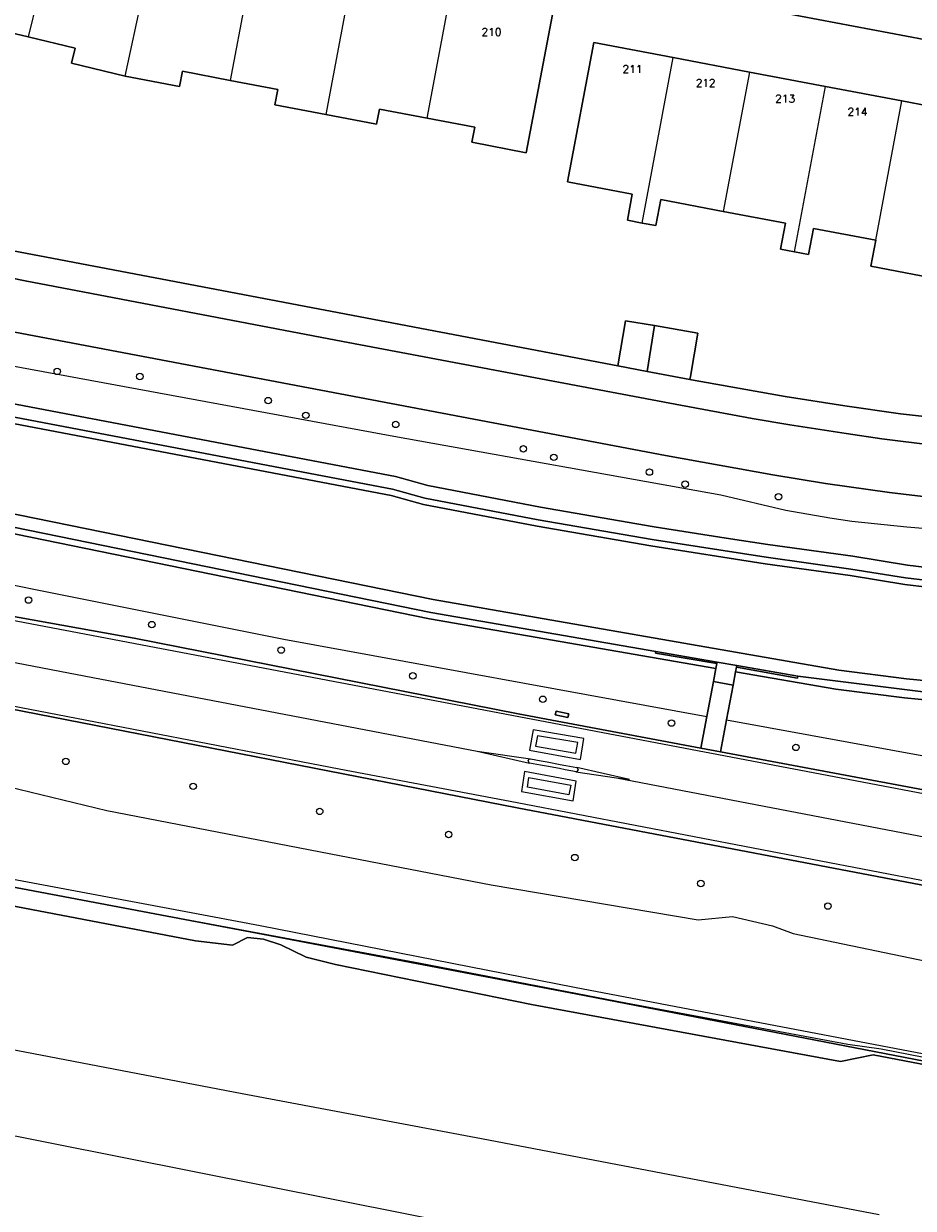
# Model space of a CAD drawing. Header units: metres. Extents: x 108000 to 109000, y 423600 to 424200.
# Tile 30 of 106: x 108233 to 108302, y 423992 to 424083. Entities that reach past the tile are written whole.
import ezdxf

# ---------------------------------------------------------------- set-up
doc = ezdxf.new("R2010")
doc.units = ezdxf.units.M
doc.header["$MEASUREMENT"] = 0
for name, color, linetype in [('Erf', 10, 'Continuous'), ('Fietspad', 10, 'Continuous'), ('gesloten verharding', 10, 'Continuous'), ('grasland overig', 10, 'Continuous'), ('groenvoorziening', 10, 'Continuous'), ('Hek', 10, 'Continuous'), ('Huisnummers', 10, 'Continuous'), ('Kademuur', 10, 'Continuous'), ('oever_ slootkant', 10, 'Continuous'), ('open verharding', 10, 'Continuous'), ('Overkapping', 10, 'Continuous'), ('pand', 10, 'Continuous'), ('rietland', 10, 'Continuous'), ('rijbaan lokale weg', 10, 'Continuous'), ('spoorbaan', 10, 'Continuous'), ('vegetatieobject', 10, 'Continuous'), ('Voetpad', 10, 'Continuous'), ('waterloop_ sloot', 10, 'Continuous'), ('Wegmarkering', 10, 'Continuous'), ('Woonerf', 10, 'Continuous')]:
    doc.layers.add(name, color=color, linetype=linetype)
doc.styles.get("Standard").update_dxf_attribs({"font": 'txt.shx'})

# ---------------------------------------------------------------- blocks, each defined once
blk = doc.blocks.new('138_ACAD_1_FMEBLOCK54')
at = {"layer": 'Erf', "color": 52, "true_color": 0xd2d200}
for points in [[(-7.5785, -58.9525), (41.8835, -68.3575), (42.4735, -64.8895), (44.7095, -65.2465), (48.0755, -65.8315), (47.4925, -69.1845), (47.4525, -69.4165), (47.5915, -69.4425), (54.8115, -70.7325), (59.4315, -71.4425), (63.7315, -72.0625), (65.6015, -72.2875)], [(94.2515, -48.5425), (39.6315, -38.2025)]]:
    blk.add_lwpolyline(points, dxfattribs=at)
blk = doc.blocks.new('138_ACAD_1_FMEBLOCK84')
at = {"layer": 'grasland overig', "color": 3, "true_color": 0x00f000}
for points in [[(-167.531, 31.169), (-144.923, 26.777), (-120.122, 22.178), (-118.764, 22.792), (-117.604, 22.601), (-115.872, 22.139), (-115.012, 21.203), (-98.799, 17.887), (-68.836, 12.149), (-65.978, 11.831), (-64.824, 12.413), (-63.565, 12.293), (-62.248, 11.855), (-60.29, 10.893), (-58.004, 10.317), (-42.858, 7.244), (-18.962, 2.816), (-16.448, 3.349), (-3.137, 0.778), (-1.584, 0.037), (1.088, -0.735), (21.54, -4.793), (49.518, -10.005)], [(314.89, -59.398), (295.831, -55.687), (291.926, -52.454), (285.612, -51.239), (280.645, -52.884), (219.883, -41.33), (57.622, -10.446), (11.975, -1.734), (-10.919, 2.538), (-39.438, 8.051), (-64.058, 12.757), (-92.04, 18.042), (-110.15, 21.407), (-138.518, 26.79), (-138.551, 26.796), (-139.222, 26.952), (-150.074, 29.017)]]:
    blk.add_lwpolyline(points, dxfattribs=at)

msp = doc.modelspace()

# ---------------------------------------------------------------- linework, layer by layer
at = {"layer": 'Erf', "color": 52, "true_color": 0xd2d200}
for points in [[(108273.66, 424084.06), (108271.61, 424073.38), (108267.422, 424074.18), (108267.64, 424075.34), (108263.96, 424076.045), (108260.28, 424076.75), (108260.062, 424075.582), (108256.131, 424076.331), (108252.2, 424077.08), (108252.42, 424078.26), (108248.735, 424078.965), (108245.05, 424079.67), (108244.83, 424078.49), (108240.63, 424079.29), (108236.482, 424080.289), (108236.76, 424081.45), (108233.12, 424082.325), (108229.48, 424083.2)], [(108304.16, 424063.48), (108298.266, 424064.605), (108298.643, 424066.609), (108293.83, 424067.52), (108293.45, 424065.51), (108292.37, 424065.71), (108291.28, 424065.92), (108291.66, 424067.93), (108286.856, 424068.838), (108282.03, 424069.75), (108281.65, 424067.74), (108280.58, 424067.94), (108279.44, 424068.16), (108279.82, 424070.17), (108274.82, 424071.12), (108276.84, 424081.89), (108282.98, 424080.73), (108288.88, 424079.61), (108294.77, 424078.49), (108300.67, 424077.38), (108306.56, 424076.26)], [(108273.528, 423989.087), (108229.364, 423997.873)]]:
    msp.add_lwpolyline(points, dxfattribs=at)
at = {"layer": 'Fietspad', "color": 255}
for points in [[(108303.063, 424050.771), (108299.109, 424051.258), (108296.362, 424051.653), (108291.989, 424052.343), (108289.079, 424052.835), (108283.147, 424053.92), (108257.459, 424058.781), (108232.894, 424063.464), (108224.043, 424065.285)], [(108232.103, 424059.499), (108282.402, 424049.958), (108290.674, 424048.455), (108294.765, 424047.808), (108299.696, 424047.111), (108303.385, 424046.655)]]:
    msp.add_lwpolyline(points, dxfattribs=at)
at = {"layer": 'gesloten verharding', "color": 255}
for points in [[(108287.808, 424033.235), (108287.873, 424033.581), (108287.899, 424033.723), (108286.372, 424033.989), (108286.349, 424033.866), (108286.281, 424033.5), (108286.092, 424032.49), (108287.615, 424032.205), (108287.808, 424033.235)], [(108273.86, 424029.913), (108274.84, 424029.692), (108274.91, 424029.98), (108273.938, 424030.197), (108273.86, 424029.913)]]:
    msp.add_lwpolyline(points, dxfattribs=at)
at = {"layer": 'groenvoorziening', "color": 3}
for points in [[(108084.808, 424118.827), (108093.528, 424113.81), (108095.094, 424113.047), (108097.037, 424111.942), (108098.897, 424110.701), (108100.662, 424109.33), (108102.325, 424107.837), (108103.877, 424106.228), (108115.716, 424097.486), (108123.532, 424091.714), (108152.349, 424072.643), (108156.274, 424070.005), (108160.285, 424067.501), (108164.379, 424065.134), (108168.551, 424062.907), (108186.337, 424053.653), (108194.884, 424048.705), (108201.062, 424046.854), (108207.284, 424045.158), (108213.207, 424043.696), (108252.887, 424035.751), (108285.587, 424029.791)], [(108285.587, 424029.791), (108286.092, 424032.49), (108286.281, 424033.5), (108264.146, 424037.342), (108247.268, 424040.788), (108225.739, 424045.185), (108220.854, 424045.924), (108218.75, 424046.519), (108203.388, 424050.864), (108200.839, 424051.524), (108198.733, 424052.255), (108196.688, 424053.135), (108187.931, 424057.613), (108176.982, 424063.422), (108172.371, 424065.694), (108166.867, 424068.405), (108164.761, 424069.586), (108162.233, 424071.172), (108159.794, 424072.891), (108157.464, 424074.729), (108156.159, 424075.726), (108153.33, 424077.887), (108149.103, 424080.914)], [(108148.335, 424069.804), (108151.908, 424067.757), (108155.399, 424065.573), (108164.943, 424059.954), (108170.344, 424056.968), (108173.615, 424055.247), (108179.046, 424052.543), (108180.73, 424051.76), (108184.547, 424049.984), (108190.208, 424047.531), (108203.866, 424043.574), (108208.882, 424042.205), (108213.938, 424040.992), (108219.028, 424039.935), (108229.111, 424038.031), (108241.318, 424035.83), (108270.999, 424029.974), (108285.126, 424027.33), (108285.587, 424029.791)], [(108303.385, 424046.655), (108299.696, 424047.111), (108294.765, 424047.808), (108290.674, 424048.455), (108282.402, 424049.958), (108232.103, 424059.499)], [(108316.217, 424043.157), (108301.045, 424044.423), (108296.795, 424044.848), (108295.091, 424045.109), (108291.696, 424045.709), (108286.659, 424046.883), (108261.385, 424051.433), (108231.619, 424056.927)], [(108222.641, 424055.723), (108261.524, 424048.335), (108264.022, 424047.643), (108272.736, 424045.969), (108281.51, 424044.446), (108287.086, 424043.58), (108290.311, 424043.079), (108296.875, 424042.165), (108301.093, 424041.481), (108306.232, 424040.866)], [(108138.129, 424046.876), (108146.989, 424041.851), (108157.849, 424037.52), (108168.905, 424032.931), (108182.253, 424027.62), (108192.048, 424025.269), (108204.888, 424022.522), (108222.866, 424018.9), (108245.299, 424014.704), (108251.06, 424013.626), (108275.349, 424008.843), (108302.389, 424003.694), (108326.877, 423998.869), (108372.999, 423990.397), (108534.805, 423959.886)], [(108131.678, 424035.49), (108164.816, 424029.292), (108175.668, 424027.227), (108176.339, 424027.071), (108176.372, 424027.065), (108204.74, 424021.682), (108222.85, 424018.317), (108250.832, 424013.032), (108275.452, 424008.326), (108303.971, 424002.813), (108326.865, 423998.541), (108372.512, 423989.829)], [(108306.15, 424030.694), (108300.86, 424031.21), (108295.563, 424031.888), (108287.808, 424033.235), (108287.615, 424032.205), (108287.111, 424029.513)], [(108355.571, 424004.048), (108355.678, 424004.621), (108350.742, 424005.488), (108337.769, 424005.486), (108336.801, 424005.566), (108326.614, 424007.452), (108325.373, 424007.859), (108325.844, 424009.297), (108308.197, 424015.594), (108270.916, 424022.724), (108231.619, 424030.404)], [(108273.86, 424029.913), (108273.938, 424030.197), (108274.91, 424029.98), (108274.84, 424029.692), (108273.86, 424029.913)], [(108287.111, 424029.513), (108286.649, 424027.044), (108306.728, 424023.286)], [(108287.111, 424029.513), (108303.048, 424026.609)], [(108225.573, 424025.806), (108239.195, 424022.504), (108268.905, 424016.755), (108284.927, 424014.067), (108287.56, 424014.322), (108290.659, 424013.588), (108292.252, 424012.998), (108323.219, 424006.56), (108324.621, 424006.331), (108326.622, 424006.109), (108329.76, 424005.631), (108343.739, 424003.227), (108347.763, 424002.821), (108355.095, 424001.397)]]:
    msp.add_lwpolyline(points, dxfattribs=at)
at = {"layer": 'Hek', "color": 30}
msp.add_lwpolyline([(108131.678, 424035.49), (108164.816, 424029.292), (108189.919, 424024.514), (108200.099, 424022.605), (108235.564, 424015.911), (108263.457, 424010.712), (108279.325, 424007.629), (108296.48, 424004.451), (108299.059, 424004.072), (108309.879, 424001.971), (108316.654, 424000.555), (108336.438, 423996.708), (108407.991, 423983.114)], dxfattribs=at)
at = {"layer": 'Kademuur', "color": 12, "true_color": 0xc30000}
for points in [[(108286.372, 424033.989), (108281.643, 424034.812), (108281.618, 424034.664), (108286.349, 424033.866), (108286.372, 424033.989)], [(108287.899, 424033.723), (108287.873, 424033.581), (108292.603, 424032.753), (108292.629, 424032.9), (108287.899, 424033.723)]]:
    msp.add_lwpolyline(points, dxfattribs=at)
at = {"layer": 'oever_ slootkant', "color": 92, "true_color": 0x00c300}
for points in [[(108306.232, 424040.866), (108301.093, 424041.481), (108296.875, 424042.165), (108290.311, 424043.079), (108287.086, 424043.58), (108281.51, 424044.446), (108272.736, 424045.969), (108264.022, 424047.643), (108261.524, 424048.335), (108222.641, 424055.723)], [(108222.435, 424054.744), (108261.297, 424047.36), (108263.794, 424046.669), (108272.556, 424044.985), (108281.348, 424043.459), (108290.165, 424042.09), (108296.726, 424041.176), (108300.954, 424040.491), (108306.121, 424039.872)], [(108225.739, 424045.185), (108247.268, 424040.788), (108264.146, 424037.342), (108286.281, 424033.5), (108286.349, 424033.866), (108281.618, 424034.664), (108281.643, 424034.812), (108264.239, 424037.833), (108229.701, 424044.886)], [(108306.213, 424031.19), (108292.629, 424032.9), (108292.603, 424032.753), (108287.873, 424033.581), (108287.808, 424033.235), (108295.563, 424031.888), (108300.86, 424031.21), (108306.15, 424030.694)]]:
    msp.add_lwpolyline(points, dxfattribs=at)
at = {"layer": 'open verharding', "color": 255}
msp.add_lwpolyline([(108287.615, 424032.205), (108286.092, 424032.49), (108285.587, 424029.791), (108285.126, 424027.33), (108286.649, 424027.044), (108287.111, 424029.513), (108287.615, 424032.205)], dxfattribs=at)
at = {"layer": 'Overkapping', "color": 12, "true_color": 0xe10000}
msp.add_lwpolyline([(108280.963, 424056.465), (108284.271, 424055.836), (108284.311, 424056.068), (108284.894, 424059.421), (108281.528, 424060.006), (108280.963, 424056.465)], dxfattribs=at)
at = {"layer": 'pand', "color": 1}
for p, q in [((108235.435, 424091.95), (108233.12, 424082.325)), ((108240.63, 424079.29), (108242.92, 424089.91)), ((108250.585, 424088.68), (108248.735, 424078.965)), ((108258.14, 424087.005), (108256.131, 424076.331)), ((108263.96, 424076.045), (108265.8, 424085.785)), ((108280.58, 424067.94), (108282.98, 424080.73)), ((108288.88, 424079.61), (108282.98, 424080.73)), ((108288.88, 424079.61), (108286.856, 424068.838)), ((108294.77, 424078.49), (108288.88, 424079.61)), ((108292.37, 424065.71), (108294.77, 424078.49)), ((108300.67, 424077.38), (108294.77, 424078.49)), ((108298.643, 424066.609), (108300.67, 424077.38)), ((108306.56, 424076.26), (108300.67, 424077.38))]:
    msp.add_line(p, q, dxfattribs=at)
for points in [[(108263.96, 424076.045), (108267.64, 424075.34), (108267.422, 424074.18), (108271.61, 424073.38), (108273.66, 424084.06), (108270.77, 424084.61), (108270.81, 424084.83), (108265.8, 424085.785)], [(108224.32, 424083.22), (108229.2, 424082.04), (108229.48, 424083.2), (108233.12, 424082.325)], [(108233.12, 424082.325), (108236.76, 424081.45), (108236.482, 424080.289), (108240.63, 424079.29)], [(108282.98, 424080.73), (108276.84, 424081.89), (108274.82, 424071.12), (108279.82, 424070.17), (108279.44, 424068.16), (108280.58, 424067.94)], [(108240.63, 424079.29), (108244.83, 424078.49), (108245.05, 424079.67), (108248.735, 424078.965)], [(108248.735, 424078.965), (108252.42, 424078.26), (108252.2, 424077.08), (108256.131, 424076.331)], [(108256.131, 424076.331), (108260.062, 424075.582), (108260.28, 424076.75), (108263.96, 424076.045)], [(108280.58, 424067.94), (108281.65, 424067.74), (108282.03, 424069.75), (108286.856, 424068.838)], [(108286.856, 424068.838), (108291.66, 424067.93), (108291.28, 424065.92), (108292.37, 424065.71)], [(108292.37, 424065.71), (108293.45, 424065.51), (108293.83, 424067.52), (108298.643, 424066.609)], [(108298.643, 424066.609), (108298.266, 424064.605), (108304.16, 424063.48)], [(108280.963, 424056.465), (108281.528, 424060.006), (108279.292, 424060.363), (108278.702, 424056.895), (108280.963, 424056.465)]]:
    msp.add_lwpolyline(points, dxfattribs=at)
at = {"layer": 'rietland', "color": 92, "true_color": 0x00d200}
for points in [[(108364.512, 424029.473), (108364.873, 424029.394), (108364.932, 424030.06), (108364.848, 424030.635), (108364.608, 424031.233), (108364.272, 424031.708), (108363.994, 424031.977), (108363.733, 424032.169), (108361.605, 424033.099), (108352.21, 424034.961), (108343.703, 424035.796), (108329.455, 424037.442), (108306.121, 424039.872), (108300.954, 424040.491), (108296.726, 424041.176), (108290.165, 424042.09), (108281.348, 424043.459), (108272.556, 424044.985), (108263.794, 424046.669), (108261.297, 424047.36), (108222.435, 424054.744)], [(108222.332, 424054.255), (108261.183, 424046.873), (108263.68, 424046.182), (108272.466, 424044.493), (108281.267, 424042.966), (108290.092, 424041.595), (108296.652, 424040.682), (108300.884, 424039.996), (108306.065, 424039.375), (108329.4, 424036.945), (108343.65, 424035.299), (108352.137, 424034.466), (108361.455, 424032.619), (108363.482, 424031.733), (108363.891, 424031.381), (108364.166, 424030.992), (108364.362, 424030.504), (108364.512, 424029.473)], [(108306.339, 424032.182), (108301.028, 424032.701), (108295.787, 424033.372), (108264.425, 424038.816), (108226.002, 424046.662)], [(108229.701, 424044.886), (108264.239, 424037.833), (108281.643, 424034.812), (108286.372, 424033.989), (108287.899, 424033.723), (108292.629, 424032.9), (108306.213, 424031.19)]]:
    msp.add_lwpolyline(points, dxfattribs=at)
at = {"layer": 'rijbaan lokale weg', "color": 255}
for points in [[(108176.851, 424043.655), (108183.236, 424041.555), (108186.624, 424040.509), (108193.217, 424038.608), (108198.982, 424037.112), (108204.785, 424035.771), (108210.622, 424034.587), (108215.047, 424033.797), (108227.189, 424031.309), (108231.619, 424030.404), (108270.916, 424022.724), (108308.197, 424015.594), (108346.334, 424008.341), (108351.738, 424007.265), (108351.669, 424006.887), (108356.984, 424005.921), (108358.197, 424005.707), (108359.02, 424005.567), (108388.167, 424000.229)], [(108306.728, 424023.286), (108286.649, 424027.044), (108285.126, 424027.33), (108270.999, 424029.974), (108241.318, 424035.83), (108229.111, 424038.031)], [(108271.884, 424027.167), (108275.807, 424026.446), (108276.079, 424028.084), (108272.171, 424028.737), (108271.884, 424027.167)], [(108274.259, 424026.069), (108274.686, 424025.992), (108275.535, 424025.84), (108275.626, 424025.666), (108275.501, 424025.512), (108274.629, 424025.661), (108274.196, 424025.76), (108273.202, 424025.933), (108272.72, 424026.015), (108271.874, 424026.172), (108271.782, 424026.359), (108271.835, 424026.469), (108271.96, 424026.505), (108272.781, 424026.348), (108273.238, 424026.269), (108274.259, 424026.069)], [(108271.25, 424023.972), (108275.247, 424023.255), (108275.488, 424024.78), (108271.498, 424025.536), (108271.25, 424023.972)]]:
    msp.add_lwpolyline(points, dxfattribs=at)
at = {"layer": 'spoorbaan', "color": 255}
for points in [[(108364.408, 423990.27), (108336.43, 423995.482), (108315.978, 423999.54), (108313.306, 424000.312), (108311.753, 424001.053), (108298.442, 424003.624), (108295.928, 424003.091), (108272.032, 424007.519), (108256.886, 424010.592), (108254.6, 424011.168), (108252.642, 424012.13), (108251.325, 424012.568), (108250.066, 424012.688), (108248.912, 424012.106), (108246.054, 424012.424), (108216.091, 424018.162), (108199.878, 424021.478), (108199.018, 424022.414), (108197.286, 424022.876), (108196.126, 424023.067), (108194.768, 424022.453), (108169.967, 424027.052), (108147.359, 424031.444)], [(108142.363, 424020.05), (108149.857, 424018.61), (108159.694, 424016.86), (108167.007, 424015.419), (108169.384, 424014.975), (108169.492, 424015.598), (108189.659, 424012.084), (108201.275, 424009.828), (108222.361, 424005.85), (108249.672, 424000.625), (108268.167, 423997.152), (108298.903, 423991.274)]]:
    msp.add_lwpolyline(points, dxfattribs=at)
at = {"layer": 'vegetatieobject', "color": 3}
for centre in [(108235.37, 424056.465), (108241.754, 424056.074), (108251.677, 424054.205), (108254.591, 424053.067), (108261.533, 424052.366), (108271.401, 424050.475), (108273.762, 424049.821), (108281.145, 424048.679), (108283.906, 424047.742), (108291.128, 424046.776), (108233.154, 424038.784), (108242.681, 424036.883), (108252.683, 424034.916), (108262.856, 424032.926), (108272.912, 424031.11), (108282.849, 424029.272), (108292.475, 424027.39), (108236.032, 424026.309), (108245.881, 424024.377), (108255.658, 424022.442), (108265.627, 424020.653), (108275.382, 424018.869), (108285.124, 424016.861), (108294.945, 424015.119)]:
    msp.add_circle(centre, 0.25, dxfattribs=at)
at = {"layer": 'Voetpad', "color": 255}
for points in [[(108302.42, 424052.965), (108300.55, 424053.19), (108296.25, 424053.81), (108291.63, 424054.52), (108284.41, 424055.81), (108284.271, 424055.836), (108280.963, 424056.465), (108278.702, 424056.895), (108229.24, 424066.3)], [(108224.043, 424065.285), (108232.894, 424063.464), (108257.459, 424058.781), (108283.147, 424053.92), (108289.079, 424052.835), (108291.989, 424052.343), (108296.362, 424051.653), (108299.109, 424051.258), (108303.063, 424050.771), (108307.025, 424050.363), (108311.563, 424049.991), (108323.625, 424049.213), (108328.056, 424048.897), (108334.465, 424048.371), (108338.381, 424047.978), (108343.26, 424047.343), (108349.479, 424046.353), (108354.07, 424045.544), (108362.488, 424043.921)]]:
    msp.add_lwpolyline(points, dxfattribs=at)
at = {"layer": 'waterloop_ sloot', "color": 5}
for points in [[(108306.065, 424039.375), (108300.884, 424039.996), (108296.652, 424040.682), (108290.092, 424041.595), (108281.267, 424042.966), (108272.466, 424044.493), (108263.68, 424046.182), (108261.183, 424046.873), (108222.332, 424054.255)], [(108226.002, 424046.662), (108264.425, 424038.816), (108295.787, 424033.372), (108301.028, 424032.701), (108306.339, 424032.182)]]:
    msp.add_lwpolyline(points, dxfattribs=at)
at = {"layer": 'Wegmarkering', "color": 255}
msp.add_line((108267.819, 424027.104), (108271.96, 424026.505), dxfattribs=at)
for points in [[(108147.748, 424069.781), (108151.529, 424067.656), (108153.39, 424066.542), (108155.23, 424065.393), (108160.462, 424062.297), (108165.436, 424059.42), (108168.117, 424057.902), (108170.648, 424056.516), (108175.767, 424053.85), (108181.55, 424050.979), (108183.789, 424049.905), (108185.4, 424049.185), (108188.669, 424047.856), (108190.243, 424047.278), (108196.246, 424045.392), (108202.245, 424043.654), (108205.261, 424042.842), (108208.287, 424042.07), (108213.015, 424040.944), (108229.047, 424037.774), (108306.673, 424022.993)], [(108351.738, 424007.265), (108346.334, 424008.341), (108307.398, 424016.094), (108270.931, 424023.108), (108257.162, 424025.708), (108231.781, 424030.61), (108231.532, 424030.294), (108221.219, 424032.703), (108211.878, 424034.559), (108207.009, 424035.585), (108202.148, 424036.651), (108197.693, 424037.758), (108194.305, 424038.647), (108184.787, 424041.314), (108182, 424042.157), (108176.462, 424043.957), (108170.976, 424045.91), (108168.254, 424046.942), (108164.093, 424048.603), (108157.27, 424051.419), (108150.511, 424054.381), (108147.155, 424055.917)], [(108202.834, 424040.015), (108209.069, 424038.567), (108212.976, 424037.716), (108216.892, 424036.903), (108220.815, 424036.13), (108236.232, 424033.145), (108267.819, 424027.104), (108271.874, 424026.172)], [(108275.467, 424026.931), (108275.606, 424027.765), (108272.498, 424028.287), (108272.337, 424027.487), (108275.467, 424026.931)], [(108275.061, 424024.458), (108274.925, 424023.721), (108271.72, 424024.307), (108271.836, 424025.064), (108275.061, 424024.458)], [(108275.459, 424025.498), (108278.596, 424025.047), (108302.638, 424020.418)], [(108278.596, 424025.047), (108279.605, 424024.902), (108275.535, 424025.84)]]:
    msp.add_lwpolyline(points, dxfattribs=at)
at = {"layer": 'Woonerf', "color": 52, "true_color": 0xd2d200}
msp.add_lwpolyline([(108266.218, 424091.942), (108276.99, 424089.9), (108276.45, 424087.05), (108331.07, 424076.71), (108338.466, 424075.266), (108338.514, 424075.257), (108338.587, 424075.243), (108342.395, 424074.515), (108342.655, 424074.465), (108342.699, 424074.457), (108367.935, 424069.629), (108369.81, 424079.44), (108345.3, 424084.12)], dxfattribs=at)

# ---------------------------------------------------------------- block references
at = {"layer": 'Erf', "color": 52, "true_color": 0xd2d200}
msp.add_blockref('138_ACAD_1_FMEBLOCK54', (108236.818, 424125.253), dxfattribs=at)
at = {"layer": 'grasland overig', "color": 3, "true_color": 0x00f000}
msp.add_blockref('138_ACAD_1_FMEBLOCK84', (108314.89, 424000.275), dxfattribs=at)

# ---------------------------------------------------------------- texts
at = {"layer": 'Huisnummers', "color": 255}
for s, p in [('210', (108268.158, 424082.418)), ('211', (108279.077, 424079.542)), ('212', (108284.723, 424078.472)), ('213', (108290.872, 424077.259)), ('214', (108296.471, 424076.242))]:
    msp.add_text(s, height=0.6, dxfattribs=at).set_placement(p)

doc.saveas('drawing.dxf')
